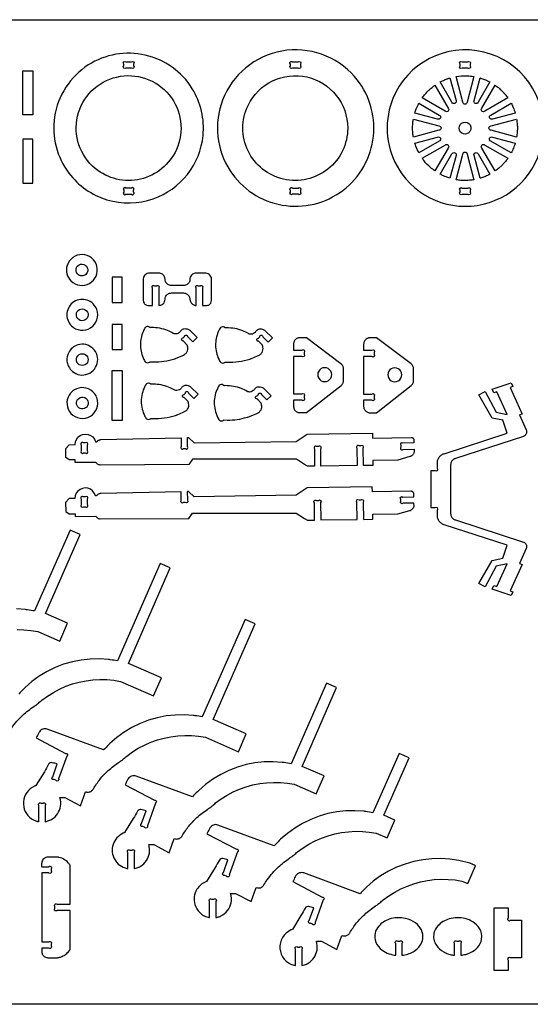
# Model space of a CAD drawing. Extents: x -818 to 922, y -599 to 344.
# Tile 3 of 5: x -257 to 232, y -599 to 344. Entities that reach past the tile are written whole.
import ezdxf

# ---------------------------------------------------------------- set-up
doc = ezdxf.new("R2010")
doc.units = 0
doc.header["$MEASUREMENT"] = 0
doc.layers.get('0').update_dxf_attribs({"linetype": 'CONTINUOUS'})
doc.layers.add('SECTIONCUTEDGES', color=18, linetype='CONTINUOUS')

msp = doc.modelspace()

# ---------------------------------------------------------------- linework, layer by layer
for points in [[(922.13, 343.83), (922.13, -599.45), (-818.06, -599.45), (-818.06, 343.83)], [(-244.77, 252.69), (-254.33, 252.69), (-254.33, 294.69), (-244.77, 294.69)], [(-159.13, -40.21), (-168.69, -40.21), (-168.69, 7.64), (-159.13, 7.64)]]:
    msp.add_lwpolyline(points, close=True)
at = {"layer": 'SECTIONCUTEDGES'}
for points in [[(-210.16, 196.75, 0.158451), (-173.73, 171.37, 0.158579), (-129.36, 172.27, 0.143083), (-96.61, 195.61, 0.143219), (-81.6, 232.89, 0.081543), (-83.11, 256.23, 0.08205), (-91.96, 277.73, 0.41824), (-191.63, 300.43, 0.217104), (-223.9, 250.62, 0.09957), (-222.45, 222.25, 0.099953)], [(-55.68, 199.13, 0.43471), (52.34, 180.29, 0.435012), (63.57, 289.31, 0.263114), (-6.04, 313.8, 0.263168), (-62.9, 266.78, 0.118408), (-67.42, 232.08, 0.118485)], [(108.94, 196.2, 0.325322), (192.78, 168.69, 0.325497), (244.7, 239.99, 0.371858), (180.7, 314.15, 0.371962), (98.01, 261.67, 0.115164), (95.83, 227.63, 0.115322)], [(-155.58, 303.48), (-150.27, 303.48, -1), (-148.14, 301.36), (-148.14, 299.6, -1), (-150.27, 297.48), (-155.58, 297.48, -1), (-157.71, 299.6), (-157.71, 301.36, -1)], [(4.18, 303.48), (9.5, 303.48, -1), (11.62, 301.36), (11.62, 299.6, -1), (9.5, 297.48), (4.18, 297.48, -1), (2.06, 299.6), (2.06, 301.36, -1)], [(172.14, 297.44), (166.82, 297.44, -1), (164.7, 299.56), (164.7, 301.32, -1), (166.82, 303.44), (172.14, 303.44, -1), (174.26, 301.32), (174.26, 299.56, -1)], [(-184.9, 201.27, -0.621062), (-164.31, 288.91, -0.621375), (-107.2, 219.35, -0.233521), (-141.6, 191.1, -0.233759)], [(57, 240.01, -0.481507), (-4.39, 191.04, -0.481693), (-38.45, 261.77, -0.349808), (17.97, 288.94, -0.349977)], [(154.98, 288.05), (160.8, 266.31, -1), (156.92, 264.7), (145.67, 284.18, -0.012176), (149.88, 286.19, -0.019565), (152.58, 287.27, -0.009363), (153.78, 287.67, 0.003121)], [(178.05, 289.43), (171.48, 264.92, -1), (167.39, 264.92), (160.82, 289.43, -0.057699), (171.57, 290.1, -0.024823)], [(193.23, 284.23), (181.95, 264.7, -1), (178.07, 266.31), (183.9, 288.08, 0.006199), (184.13, 288.03, -0.0186), (184.35, 287.96), (189, 286.26, -0.018388), (191.13, 285.27, 0.006129)], [(140.55, 281.04), (153.24, 259.06, -1), (150.35, 256.17), (128.38, 268.85, -0.014778), (131.33, 272.61, -0.028539), (134.77, 276.29, -0.018438), (136.91, 278.18, -0.011345)], [(210.5, 268.86), (188.53, 256.17, -1), (185.63, 259.06), (198.31, 281.03, 0.006303), (199.88, 279.9, -0.01891), (201.42, 278.73, -0.017187), (203.26, 277.11, -0.012321), (205.69, 274.7, -0.018926), (207.69, 272.45, -0.012469)], [(125.22, 263.75), (144.71, 252.49, -1), (143.1, 248.6), (121.37, 254.42, -0.012918), (122.71, 258.3, -0.018758), (123.8, 260.9, -0.010898), (124.5, 262.33, 0.003632)], [(217.51, 254.43), (195.77, 248.61, -1), (194.16, 252.49), (213.65, 263.75, -0.026072), (215.57, 259.71, -0.02074)], [(119.98, 248.59), (144.49, 242.02, -1), (144.49, 237.92), (119.98, 231.36, 0.006429), (119.69, 233.13, -0.01929), (119.44, 234.9), (119.18, 239.97), (119.44, 245.05, -0.018896), (119.68, 246.82, 0.006298)], [(171.62, 234.7, -0.761731), (164.87, 243.37, -0.761062), (175.12, 239.39, -0.135678), (174.02, 236.57, -0.135247)], [(218.9, 231.36), (194.39, 237.93, -1), (194.38, 242.02), (218.89, 248.59, -0.005477), (219.36, 244.86, -0.027167), (219.64, 240.25, -0.022163), (219.49, 236.38, -0.016966)], [(121.33, 225.51), (143.1, 231.34, -1), (144.71, 227.46), (125.22, 216.2, -0.020623), (122.34, 222.58, -0.019978), (121.45, 225.06, -0.019766), (121.38, 225.28, 0.006588)], [(213.66, 216.2), (194.16, 227.46, -1), (195.77, 231.34), (217.51, 225.52, -0.023422), (215.83, 220.87, -0.022486)], [(128.37, 211.09), (150.35, 223.78, -1), (153.24, 220.88), (140.56, 198.91, -0.019294), (136.39, 202.23, -0.045903), (130.31, 208.5, -0.008546), (129.4, 209.67, -0.007227)], [(160.82, 190.51), (167.39, 215.02, -1), (171.49, 215.03), (178.05, 190.52, -0.013089), (173.66, 189.98, -0.036535), (166.94, 189.83, -0.015577), (164.22, 190.05, -0.012352)], [(198.32, 198.91), (185.63, 220.88, -1), (188.53, 223.78), (210.5, 211.1, -0.014529), (207.25, 206.94, -0.022653), (204.97, 204.44), (201.42, 201.21, -0.018394), (199.88, 200.04, 0.006131)], [(145.66, 195.75), (156.92, 215.25, -1), (160.81, 213.64), (154.98, 191.9, -0.012234), (151.23, 193.2, -0.017991), (148.74, 194.24, -0.010478), (147.2, 194.99, 0.003492)], [(183.9, 191.87), (178.07, 213.64, -1), (181.95, 215.25), (193.23, 195.73, 0.006248), (191.13, 194.68, -0.018746), (189, 193.68), (184.35, 191.98, -0.018599), (184.13, 191.92, 0.006199)], [(-155.58, 176.54), (-150.27, 176.54, 1), (-148.14, 178.66), (-148.14, 180.42, 1), (-150.27, 182.54), (-155.58, 182.54, 1), (-157.71, 180.42), (-157.71, 178.66, 1)], [(4.18, 182.54), (9.5, 182.54, -1), (11.62, 180.42), (11.62, 178.66, -1), (9.5, 176.54), (4.18, 176.54, -1), (2.06, 178.66), (2.06, 180.42, -1)], [(174.26, 180.38), (174.26, 178.63, -1), (172.14, 176.51), (166.82, 176.51, -1), (164.7, 178.63), (164.7, 180.38, -1), (166.82, 182.51), (172.14, 182.51, -1)], [(-208.23, 93.6, 0.75949), (-183.43, 107.59, 0.759547), (-211.89, 108.43, 0.136656), (-212.12, 100.5, 0.136693)], [(-201.99, 100.22, -0.296821), (-202.86, 106.56, -0.226812), (-199.21, 109.54, -0.287658), (-193.39, 107.59, -0.292131), (-192.66, 101.58, -0.2076), (-196.01, 98.69, -0.142803), (-199.48, 98.62, -0.06574), (-200.62, 99.09, -0.08291)], [(-130.11, 70.08), (-130.11, 86.68, 0.08601), (-130.23, 86.88, -0.186349), (-130.55, 87.77, -0.284949), (-129.68, 89.09, -0.285005), (-128.1, 88.9, -0.066648), (-128.05, 88.84, 0.145329), (-127.99, 88.8), (-126.09, 88.8, 0.08601), (-125.88, 88.92, -0.186349), (-124.99, 89.24, -0.284949), (-123.67, 88.36, -0.285005), (-123.86, 86.79, -0.066648), (-123.92, 86.74, 0.145329), (-123.96, 86.68), (-123.96, 70.08, 0.052408), (-122.21, 70.38, 0.128325), (-119.74, 71.83, 0.197605), (-118.01, 75.97, -0.097222), (-117.53, 78.34, -0.148336), (-115.4, 80.94, -0.139985), (-112.01, 82.03), (-100.21, 82.03, -0.145828), (-96.73, 80.87, -0.209993), (-94.29, 76.84, -0.026239), (-94.2, 75.75, 0.09194), (-93.78, 73.77, 0.131652), (-91.9, 71.32, 0.131653), (-89.04, 70.13, 0.024549), (-88.65, 70.1, -0.008181), (-88.26, 70.08), (-88.26, 86.68, 0.08601), (-88.38, 86.88, -0.186349), (-88.7, 87.77, -0.284949), (-87.83, 89.09, -0.285005), (-86.25, 88.9, -0.066648), (-86.2, 88.84, 0.145329), (-86.14, 88.8), (-84.38, 88.8, 0.079593), (-84.15, 88.93, -0.210465), (-83.11, 89.22, -0.269976), (-81.92, 88.28, -0.269963), (-82.16, 86.79, -0.065724), (-82.21, 86.73, 0.145463), (-82.26, 86.68), (-82.26, 70.08, 0.002017), (-77.98, 70.12, 0.096696), (-76.38, 70.46, 0.147636), (-74.31, 72.18, 0.140954), (-73.46, 74.86), (-73.46, 95.08, 0.17911), (-75.08, 99.12, 0.186027), (-78.83, 101.02, 0.012625), (-79.03, 101.04, 0.006307), (-79.44, 101.05), (-88.26, 101.05, 0.145828), (-91.74, 99.89, 0.209993), (-94.18, 95.86, 0.026239), (-94.27, 94.77, -0.09194), (-94.69, 92.79, -0.148336), (-96.82, 90.19, -0.139985), (-100.21, 89.1), (-112.01, 89.1, -0.145828), (-115.49, 90.26, -0.209993), (-117.94, 94.3, -0.026239), (-118.02, 95.39, 0.09194), (-118.44, 97.37, 0.148336), (-120.58, 99.97, 0.139985), (-123.96, 101.05), (-132.93, 101.05, 0.17911), (-136.97, 99.44, 0.186027), (-138.87, 95.69, 0.012625), (-138.89, 95.49, 0.006307), (-138.91, 95.08), (-138.91, 74.86, 0.17911), (-137.62, 71.63, 0.185411), (-134.61, 70.11, 0.029365), (-133.71, 70.07, -0.004893)], [(-207.84, 50.67, 0.351914), (-189.45, 48.66, 0.351881), (-183.53, 66.19, 0.47942), (-205.35, 73.56, 0.479384)], [(-201.78, 57.51, -0.256361), (-202.81, 62.88, -0.256996), (-198.83, 66.61, -0.591095), (-192.02, 59.36, -0.591899)], [(-91.38, 35.19), (-87.3, 39.23), (-94.11, 46.1, 0.061834), (-95.1, 46.7, 0.071753), (-97.82, 47.48, 0.070796), (-99.91, 47.47, 0.180454), (-102.81, 45.87, 0.028701), (-103.5, 44.96, -0.064537), (-104.26, 44.11, -0.217452), (-108.7, 42.78, -0.101565), (-110.13, 43.29, 0.041153), (-115.57, 45.99, 0.049712), (-123.12, 48.16, 0.047932), (-131.24, 48.85, 0.029051), (-132.17, 48.78, -0.120977), (-132.41, 48.81, -0.127528), (-132.63, 48.96, 0.109877), (-133.48, 49.6, 0.146598), (-135.25, 49.84, 0.139937), (-136.93, 49.05, 0.08355), (-137.36, 48.54, 0.02938), (-139.17, 44.92, 0.101616), (-141.7, 32.57, 0.099445), (-139.17, 19.94, 0.034322), (-137.41, 16.44, 0.123945), (-136.63, 15.66, 0.1368), (-134.79, 15.14, 0.136799), (-132.94, 15.66, 0.077822), (-132.69, 15.87, -0.14103), (-132.41, 16.06), (-129.21, 15.9, 0.043069), (-119.07, 16.55, 0.041404), (-108.79, 18.99, 0.004978), (-107.85, 19.31, 0.008098), (-107.28, 19.52), (-101.57, 21.93, 0.024375), (-99.29, 23.14, 0.129126), (-97.12, 25.35, 0.09051), (-96.28, 27.73, 0.090384), (-96.33, 30.25, 0.012931), (-96.71, 31.87, 0.06611), (-96.83, 32.17), (-100.69, 36.06, 0.08601), (-100.92, 36.12, -0.186349), (-101.77, 36.53, -0.284949), (-102.08, 38.08, -0.285005), (-100.83, 39.05, -0.066648), (-100.75, 39.05, 0.145329), (-100.67, 39.06), (-99.42, 40.3, 0.08601), (-99.37, 40.53, -0.186349), (-98.95, 41.38, -0.284949), (-97.4, 41.69, -0.285005), (-96.43, 40.44, -0.066648), (-96.43, 40.36, 0.145329), (-96.42, 40.28)], [(-19.3, 34.94), (-15.22, 38.99), (-22.03, 45.85, 0.061834), (-23.02, 46.45, 0.071753), (-25.74, 47.23, 0.070796), (-27.83, 47.22, 0.180454), (-30.73, 45.62, 0.028701), (-31.43, 44.71, -0.064537), (-32.18, 43.86, -0.217452), (-36.62, 42.53, -0.101565), (-38.05, 43.04, 0.041153), (-43.49, 45.75, 0.049712), (-51.05, 47.91, 0.047932), (-59.16, 48.6, 0.029051), (-60.09, 48.53, -0.120977), (-60.33, 48.56, -0.143915), (-60.61, 48.77, 0.106181), (-61.11, 49.2, 0.153336), (-63.04, 49.59, 0.153374), (-64.86, 48.8, 0.08355), (-65.28, 48.29, 0.02938), (-67.09, 44.67, 0.105944), (-69.62, 31.78, 0.10377), (-66.64, 18.7, 0.006426), (-66.41, 18.21, 0.006464), (-66.16, 17.72, 0.0153), (-65.25, 16.1, 0.121465), (-64.56, 15.41, 0.1368), (-62.71, 14.89, 0.136799), (-60.87, 15.41, 0.078657), (-60.61, 15.62, -0.143569), (-60.33, 15.81, -0.1092), (-60.01, 15.83, 0.026431), (-58.73, 15.71, 0.044729), (-47.58, 16.24, 0.044729), (-36.71, 18.74, 0.004978), (-35.77, 19.06, 0.008098), (-35.2, 19.27), (-29.49, 21.68, 0.024375), (-27.22, 22.89, 0.129126), (-25.04, 25.1, 0.09051), (-24.18, 27.53, 0.094759), (-24.25, 30, 0.002266), (-24.6, 31.55, 0.072469), (-24.75, 31.92), (-28.61, 35.81, 0.08601), (-28.84, 35.87, -0.186349), (-29.69, 36.28, -0.284949), (-30, 37.83, -0.285005), (-28.75, 38.8, -0.066648), (-28.67, 38.8, 0.145329), (-28.59, 38.81), (-27.35, 40.05, 0.08601), (-27.29, 40.28, -0.186349), (-26.88, 41.13, -0.284949), (-25.32, 41.44, -0.285005), (-24.35, 40.19, -0.066648), (-24.36, 40.11, 0.145329), (-24.35, 40.04)], [(5.12, 27.19), (13.04, 27.19, -1), (15.16, 25.07), (15.16, 23.31, -1), (13.04, 21.19), (5.12, 21.19), (5.12, -14.67), (13.04, -14.67, -1), (15.16, -16.79), (15.16, -18.54, -1), (13.04, -20.67), (5.12, -20.67), (5.12, -26.62), (5.15, -27.23), (5.24, -27.82), (5.39, -28.4), (5.59, -28.94), (5.84, -29.47), (6.14, -29.96), (6.48, -30.42), (6.87, -30.84), (7.29, -31.23), (7.75, -31.57), (8.24, -31.87), (8.77, -32.12), (9.32, -32.33), (9.89, -32.47), (10.48, -32.56), (11.09, -32.59), (17.36, -32.59), (50.62, -6.67), (51.14, -6.21), (51.6, -5.71), (51.99, -5.16), (52.32, -4.58), (52.58, -3.95), (52.77, -3.31), (52.89, -2.64), (52.93, -1.95), (52.93, 9.47), (52.89, 10.17), (52.76, 10.85), (52.57, 11.51), (52.29, 12.14), (51.95, 12.74), (51.54, 13.29), (51.07, 13.8), (50.53, 14.25), (17.36, 39.12), (11.09, 39.12), (10.48, 39.09), (9.89, 39), (9.32, 38.85), (8.77, 38.65), (8.24, 38.4), (7.75, 38.1), (7.29, 37.75), (6.87, 37.37), (6.48, 36.94), (6.14, 36.48), (5.84, 35.99), (5.59, 35.47), (5.39, 34.92), (5.24, 34.35), (5.15, 33.75), (5.12, 33.14)], [(74.03, -30.95), (74.45, -31.34), (74.91, -31.68), (75.41, -31.98), (75.93, -32.23), (76.48, -32.43), (77.05, -32.58), (77.64, -32.67), (78.25, -32.7), (84.52, -32.7), (117.78, -6.77), (118.3, -6.32), (118.76, -5.82), (119.15, -5.27), (119.48, -4.68), (119.74, -4.06), (119.93, -3.42), (120.05, -2.75), (120.09, -2.06), (120.09, 9.36), (120.05, 10.06), (119.92, 10.75), (119.73, 11.41), (119.46, 12.04), (119.11, 12.63), (118.7, 13.19), (118.23, 13.69), (117.7, 14.14), (84.52, 39.01), (78.25, 39.01), (77.64, 38.98), (77.05, 38.89), (76.48, 38.74), (75.93, 38.54), (75.41, 38.29), (74.91, 37.99), (74.45, 37.65), (74.03, 37.26), (73.64, 36.84), (73.3, 36.38), (73, 35.88), (72.75, 35.36), (72.55, 34.81), (72.4, 34.24), (72.31, 33.65), (72.28, 33.03), (72.28, 27.08), (80.2, 27.08, -1), (82.32, 24.96), (82.32, 23.2, -1), (80.2, 21.08), (72.28, 21.08), (72.28, -14.77), (80.2, -14.77, -1), (82.32, -16.9), (82.32, -18.65, -1), (80.2, -20.77), (72.28, -20.77), (72.28, -26.73), (72.31, -27.34), (72.4, -27.93), (72.55, -28.5), (72.75, -29.05), (73, -29.57), (73.3, -30.07), (73.64, -30.53)], [(-208.31, 8.25, 0.275549), (-193.83, 3.84, 0.275918), (-183.08, 14.49, 0.271811), (-187.21, 28.88, 0.271922), (-201.78, 32.28, 0.199937), (-210.41, 25.07, 0.143119), (-212.07, 16.67, 0.083089), (-210.92, 12.25, 0.079579)], [(-202.24, 15.24, -0.155223), (-202.98, 18.86, -0.313109), (-198.81, 23.68, -0.57487), (-191.92, 16.69, -0.57607), (-201.4, 14.17, -0.029852), (-201.91, 14.75, -0.039166)], [(-208.23, -33.34, 0.173943), (-199.49, -37.98, 0.17116), (-189.64, -36.04, 0.170359), (-183.55, -28.8, 0.164201), (-183.19, -19.02, 0.092351), (-185.55, -14.41, 0.167008), (-193.61, -9.11, 0.331227), (-209.94, -15.79, 0.331553)], [(-90.49, -19.02), (-86.41, -14.97), (-93.22, -8.11, 0.061834), (-94.21, -7.51, 0.071753), (-96.93, -6.73, 0.070796), (-99.03, -6.74, 0.180454), (-101.92, -8.34, 0.028701), (-102.62, -9.25, -0.064537), (-103.37, -10.1, -0.217452), (-107.81, -11.43, -0.101565), (-109.24, -10.92, 0.041153), (-114.68, -8.21, 0.046108), (-121.81, -6.11, 0.046145), (-129.2, -5.35), (-131.52, -5.4, -0.12534), (-131.74, -5.24, 0.109514), (-132.6, -4.6, 0.209609), (-135.21, -4.58, 0.125437), (-136.29, -5.4, 0.040174), (-136.5, -5.72, 0.008606), (-137.35, -7.32, 0.118988), (-140.84, -21.78, 0.118988), (-137.35, -36.24, 0.017441), (-136.46, -37.84, 0.121465), (-135.75, -38.55, 0.1368), (-133.9, -39.06, 0.136799), (-132.06, -38.55, 0.078657), (-131.8, -38.33, -0.143569), (-131.52, -38.15, -0.1092), (-131.2, -38.13, 0.026431), (-129.92, -38.25, 0.044729), (-118.78, -37.72, 0.044729), (-107.9, -35.22, 0.004978), (-106.96, -34.9, 0.008098), (-106.39, -34.69), (-100.68, -32.27, 0.030376), (-98.32, -30.98, 0.135943), (-96.01, -28.46, 0.086245), (-95.35, -26.32, 0.081858), (-95.44, -23.96, 0.012931), (-95.82, -22.34, 0.06611), (-95.94, -22.04), (-99.8, -18.15, 0.08601), (-100.03, -18.09, -0.186349), (-100.88, -17.68, -0.284949), (-101.19, -16.13, -0.285005), (-99.94, -15.16, -0.066648), (-99.86, -15.16, 0.145329), (-99.79, -15.15), (-98.54, -13.91, 0.08601), (-98.48, -13.68, -0.186349), (-98.07, -12.83, -0.284949), (-96.51, -12.51, -0.285005), (-95.54, -13.77, -0.066648), (-95.55, -13.85, 0.145329), (-95.54, -13.92)], [(-20.55, -20.41), (-16.48, -16.37), (-23.29, -9.51, 0.061834), (-24.27, -8.91, 0.071753), (-26.99, -8.13, 0.070796), (-29.09, -8.14, 0.180454), (-31.99, -9.73, 0.028701), (-32.68, -10.64, -0.064537), (-33.44, -11.5, -0.217452), (-37.88, -12.82, -0.101565), (-39.31, -12.31, 0.041153), (-44.75, -9.61, 0.049712), (-52.3, -7.44, 0.047932), (-60.42, -6.76, 0.030378), (-61.35, -6.82, -0.12906), (-61.59, -6.8, -0.124737), (-61.75, -6.68, 0.087165), (-62.36, -6.16, 0.160133), (-64.26, -5.75, 0.153374), (-66.11, -6.55, 0.08355), (-66.54, -7.07, 0.02938), (-68.34, -10.68, 0.114664), (-70.84, -24.67, 0.112453), (-66.9, -38.6, 0.018916), (-66.49, -39.29, 0.113433), (-65.81, -39.95, 0.1368), (-63.97, -40.46, 0.136799), (-62.12, -39.95, 0.077822), (-61.87, -39.73, -0.14103), (-61.58, -39.55), (-58.39, -39.71, 0.039745), (-48.84, -39.16, 0.039745), (-39.49, -37.1, 0.006634), (-37.68, -36.52, 0.009757), (-36.46, -36.09), (-30.74, -33.67, 0.030376), (-28.38, -32.38, 0.135943), (-26.08, -29.85, 0.086245), (-25.42, -27.71, 0.081858), (-25.51, -25.36, 0.012931), (-25.88, -23.74, 0.06611), (-26.01, -23.44), (-29.86, -19.55, 0.08601), (-30.09, -19.49, -0.186349), (-30.95, -19.08, -0.284949), (-31.26, -17.52, -0.285005), (-30.01, -16.55, -0.066648), (-29.93, -16.56, 0.145329), (-29.85, -16.55), (-28.6, -15.31, 0.08601), (-28.54, -15.08, -0.186349), (-28.13, -14.22, -0.284949), (-26.58, -13.91, -0.285005), (-25.61, -15.16, -0.066648), (-25.61, -15.24, 0.145329), (-25.6, -15.32)], [(195.43, -201.81), (197.03, -198.31), (199.78, -199.2), (209.75, -177.5), (199.39, -179.76), (188.7, -199.54), (182.78, -196.41), (195.56, -174.15), (205.67, -171.94), (209.69, -159.56), (149.36, -139.99), (148.61, -139.71), (147.89, -139.37), (147.2, -138.97), (146.54, -138.52), (145.93, -138.01), (145.36, -137.46), (144.84, -136.85), (144.37, -136.21), (143.95, -135.53), (143.6, -134.82), (143.3, -134.08), (143.07, -133.32), (143.07, -126.02, 1), (140.95, -123.9), (137.15, -123.9), (137.15, -88.03), (140.95, -88.03, 1), (143.07, -85.91), (143.07, -78.61), (143.3, -77.85), (143.6, -77.11), (143.95, -76.4), (144.37, -75.72), (144.84, -75.08), (145.36, -74.48), (145.93, -73.92), (146.54, -73.41), (147.2, -72.96), (147.89, -72.56), (148.61, -72.22), (149.36, -71.95), (209.69, -52.37), (205.67, -39.99), (195.56, -37.78), (182.78, -15.52), (188.7, -12.39), (199.39, -32.17), (209.75, -34.43), (199.78, -12.73), (197.03, -13.62), (195.43, -10.12), (213.75, -4.17), (215.36, -7.68), (212.61, -8.57), (224.27, -33.95), (221.52, -34.84), (228.08, -49.12), (228.3, -49.72), (228.44, -50.34), (228.49, -50.98), (228.45, -51.61), (228.33, -52.24), (228.11, -52.84), (227.81, -53.4), (227.44, -53.92), (227, -54.38), (226.5, -54.78), (225.94, -55.1), (225.35, -55.34), (160.19, -76.48), (159.55, -76.72), (158.94, -77.03), (158.37, -77.41), (157.84, -77.84), (157.35, -78.32), (156.92, -78.85), (156.55, -79.43), (156.24, -80.04), (155.99, -80.68), (155.81, -81.34), (155.71, -82.01), (155.67, -82.7), (155.67, -129.23), (155.71, -129.92), (155.81, -130.59), (155.99, -131.25), (156.24, -131.89), (156.55, -132.5), (156.92, -133.08), (157.35, -133.61), (157.84, -134.1), (158.37, -134.53), (158.94, -134.9), (159.55, -135.21), (160.19, -135.46), (225.35, -156.6), (225.94, -156.83), (226.5, -157.15), (227, -157.55), (227.44, -158.01), (227.81, -158.53), (228.11, -159.09), (228.33, -159.69), (228.45, -160.32), (228.49, -160.96), (228.44, -161.59), (228.3, -162.22), (228.08, -162.81), (221.52, -177.09), (224.27, -177.98), (212.61, -203.36), (215.36, -204.26), (213.75, -207.76)], [(-202.42, -25.87, -0.600683), (-196.48, -17.78, -0.6007), (-193.09, -27.22, -0.249453), (-198.12, -29.03, -0.249466)], [(-213.22, -75.64), (-213.27, -67.05), (-209.95, -63.35), (-204.32, -63.27), (-204.02, -60.68), (-203.05, -58.26), (-201.5, -56.16), (-199.45, -54.55), (-197.06, -53.51), (-194.48, -53.13), (-191.89, -53.44), (-189.47, -54.4), (-187.38, -55.95), (-185.76, -58), (-184.73, -60.39), (-184.61, -60.47), (-184.49, -60.54), (-184.36, -60.59), (-184.23, -60.62), (-184.09, -60.64), (-183.95, -60.64), (-183.82, -60.62), (-183.68, -60.58), (-183.56, -60.52), (-183.44, -60.45), (-183.33, -60.36), (-183.23, -60.26), (-182.83, -59.83), (-182.37, -59.45), (-181.87, -59.13), (-181.33, -58.87), (-180.77, -58.68), (-180.19, -58.55), (-179.59, -58.5), (-102.64, -56.71), (-102.54, -65.02, 1), (-100.39, -67.12), (-98.63, -67.1, 1), (-96.54, -64.95), (-96.64, -56.57), (-95.56, -56.55), (-90.14, -61.57), (7.73, -60.12), (18.24, -53.09), (80.67, -52.17), (80.74, -56.95), (117.74, -56.35), (118.09, -56.36), (118.44, -56.42), (118.78, -56.52), (119.1, -56.67), (119.39, -56.86), (119.66, -57.09), (119.9, -57.35), (120.09, -57.64), (120.25, -57.96), (120.36, -58.3), (120.42, -58.64), (120.44, -58.99), (120.51, -61.66), (110, -61.83, 1), (107.91, -63.98), (107.94, -65.74, 1), (110.1, -67.82), (120.58, -67.66), (120.62, -70.63), (120.48, -71.11), (120.3, -71.58), (120.08, -72.03), (119.82, -72.46), (119.52, -72.86), (119.19, -73.23), (118.82, -73.58), (118.43, -73.89), (118.01, -74.16), (117.57, -74.4), (117.11, -74.59), (116.63, -74.75), (105.17, -78.01), (81.03, -78.39), (81.11, -83.18), (72.11, -83.31), (71.87, -66.62, 1), (69.72, -64.53), (67.96, -64.56, 1), (65.87, -66.71), (66.11, -83.38), (31.33, -83.81), (31.12, -67.19, 1), (28.98, -65.1), (27.22, -65.12, 1), (25.13, -67.27), (25.33, -83.89), (18.57, -83.94), (15.66, -82.3), (7.78, -77.18), (-91.74, -77.18), (-95.26, -82.26), (-180.15, -82.84), (-180.87, -82.74), (-181.55, -82.55), (-182.21, -82.27), (-182.81, -81.9), (-183.36, -81.45), (-183.83, -80.92), (-184.23, -80.33), (-204.2, -80.47), (-204.22, -77.94), (-209.85, -77.97)], [(-192.37, -69.1), (-192.41, -63.78, 1), (-194.54, -61.68), (-196.3, -61.69, 1), (-198.41, -63.82), (-198.37, -69.14, 1), (-196.24, -71.25), (-194.48, -71.24, 1)], [(-213.28, -127.27), (-209.92, -129.6), (-204.29, -129.56), (-204.27, -132.1), (-184.3, -131.96), (-183.9, -132.55), (-183.42, -133.07), (-182.88, -133.53), (-182.27, -133.9), (-181.62, -134.18), (-180.93, -134.37), (-180.22, -134.46), (-95.33, -133.89), (-91.81, -128.81), (7.71, -128.81), (15.59, -133.92), (18.5, -135.57), (25.27, -135.51), (25.06, -118.9, -1), (27.15, -116.75), (28.91, -116.73, -1), (31.06, -118.82), (31.26, -135.44), (66.04, -135.01), (65.8, -118.34, -1), (67.89, -116.19), (69.65, -116.16, -1), (71.8, -118.25), (72.04, -134.94), (81.04, -134.81), (80.96, -130.02), (105.11, -129.64), (116.56, -126.38), (117.04, -126.22), (117.5, -126.03), (117.94, -125.79), (118.36, -125.52), (118.76, -125.21), (119.12, -124.86), (119.45, -124.49), (119.75, -124.08), (120.01, -123.66), (120.24, -123.21), (120.42, -122.74), (120.55, -122.26), (120.51, -119.28), (110.03, -119.45, -1), (107.87, -117.37), (107.85, -115.61, -1), (109.93, -113.45), (120.45, -113.28), (120.37, -110.62), (120.36, -110.27), (120.29, -109.92), (120.18, -109.59), (120.03, -109.27), (119.83, -108.98), (119.59, -108.72), (119.33, -108.49), (119.03, -108.3), (118.71, -108.15), (118.37, -108.05), (118.02, -107.99), (117.67, -107.98), (80.67, -108.58), (80.6, -103.79), (18.17, -104.72), (7.66, -111.74), (-90.2, -113.2), (-95.62, -108.17), (-96.71, -108.2), (-96.61, -116.58, -1), (-98.7, -118.73), (-100.46, -118.75, -1), (-102.61, -116.65), (-102.71, -108.34), (-179.66, -110.13), (-180.25, -110.18), (-180.84, -110.3), (-181.4, -110.5), (-181.94, -110.75), (-182.44, -111.08), (-182.89, -111.46), (-183.3, -111.89), (-183.4, -111.99), (-183.5, -112.08), (-183.62, -112.15), (-183.75, -112.21), (-183.88, -112.24), (-184.02, -112.27), (-184.16, -112.27), (-184.3, -112.25), (-184.43, -112.22), (-184.56, -112.17), (-184.68, -112.1), (-184.79, -112.02), (-185.83, -109.63), (-187.44, -107.58), (-189.54, -106.03), (-191.96, -105.07), (-194.55, -104.76), (-197.13, -105.14), (-199.52, -106.18), (-201.57, -107.79), (-203.12, -109.88), (-204.08, -112.31), (-204.39, -114.9), (-210.02, -114.98), (-213.34, -118.68)], [(-196.3, -122.88), (-194.55, -122.87, 1), (-192.44, -120.73), (-192.48, -115.41, 1), (-194.61, -113.31), (-196.37, -113.32, 1), (-198.48, -115.45), (-198.44, -120.77, 1)], [(-238.9, -424.52), (-238.9, -408.97, 0.08601), (-239.02, -408.76, -0.186349), (-239.34, -407.87, -0.284949), (-238.47, -406.55, -0.285005), (-236.9, -406.74, -0.066648), (-236.84, -406.8, 0.145329), (-236.78, -406.85), (-235.02, -406.85, 0.08601), (-234.82, -406.72, -0.186349), (-233.92, -406.41, -0.284949), (-232.6, -407.28, -0.285005), (-232.79, -408.85, -0.066648), (-232.85, -408.9, 0.145329), (-232.9, -408.97), (-232.9, -424.52, 0.020963), (-230.28, -423.83, 0.061647), (-226.59, -422.17, 0.220567), (-218.24, -409.72, 0.114184), (-218.83, -401.36), (-214.05, -401.36), (-199.15, -409.23), (-194.38, -395.77, 0.110316), (-191.31, -396.11, 0.121881), (-188.68, -395.14, 0.112814), (-186.76, -393.07, -0.038886), (-180.36, -383.79, -0.039453), (-172.57, -375.59, -0.033728), (-162.16, -367.44, -0.013715), (-160.99, -366.69, 0.024577), (-159.83, -365.91, 0.026089), (-158.03, -364.42, -0.020061), (-154.74, -361.62), (-149.35, -357.7), (-143.69, -354.18), (-137.8, -351.07), (-131.7, -348.39), (-125.42, -346.16), (-119, -344.39), (-112.47, -343.07), (-105.86, -342.24), (-99.2, -341.87), (-92.54, -341.99), (-85.91, -342.58), (-79.33, -343.65), (-47.78, -357.45), (-40.28, -340.31), (-71.83, -326.5), (-31.78, -234.92), (-41.35, -230.72), (-82.35, -324.03, -0.002171), (-89.23, -322.94, 0.013028), (-90.95, -322.7), (-99.64, -322.12), (-108.35, -322.29), (-117, -323.22), (-125.55, -324.89), (-133.92, -327.3), (-142.04, -330.43), (-149.87, -334.25), (-157.33, -338.74), (-164.38, -343.85), (-170.95, -349.56, 0.013028), (-172.18, -350.79, -0.002171), (-177.01, -355.81), (-230.9, -335.85, 0.161142), (-235.21, -335.85, 0.167596), (-238.51, -338.37, 0.03262), (-239.16, -339.51, -0.002417), (-241.49, -344.19), (-213.31, -359.08, 0.09055), (-213.06, -359.05, -0.212359), (-212.07, -359.19, -0.269976), (-211.42, -360.43, -0.269963), (-212.17, -361.6, -0.070277), (-212.24, -361.63, 0.159377), (-212.3, -361.66), (-220.04, -383.47, 0.076692), (-219.99, -383.74, -0.209964), (-220.09, -384.84, -0.269976), (-221.41, -385.63, -0.269963), (-222.75, -384.87, -0.064517), (-222.78, -384.8, 0.141785), (-222.82, -384.73), (-224.45, -384.08, 0.088915), (-224.68, -384.12, -0.186846), (-225.61, -384.11, -0.284949), (-226.52, -382.85, -0.285005), (-225.8, -381.47, -0.067854), (-225.73, -381.44, 0.149011), (-225.66, -381.4), (-221.33, -369.18, 0.000984), (-226.25, -368, 0.161021), (-228.09, -368.16, 0.167951), (-229.61, -369.54, -0.009744), (-233.63, -376.59), (-241.92, -389.96, -0.104608), (-242.17, -390.1, 0.035992), (-243.27, -390.5, 0.271691), (-253.76, -405.36, 0.272097), (-245.9, -421.73, 0.041095), (-243.35, -423.16, 0.04113), (-240.59, -424.15, 0.017881), (-239.75, -424.35, -0.00596)], [(-153.76, -469.49), (-153.76, -453.93, 0.08601), (-153.88, -453.73, -0.186349), (-154.19, -452.83, -0.284949), (-153.32, -451.51, -0.285005), (-151.75, -451.7, -0.066648), (-151.7, -451.76, 0.145329), (-151.63, -451.81), (-149.88, -451.81, 0.08601), (-149.67, -451.69, -0.186349), (-148.78, -451.37, -0.284949), (-147.46, -452.24, -0.285005), (-147.65, -453.81, -0.066648), (-147.71, -453.87, 0.145329), (-147.76, -453.93), (-147.76, -469.49, 0.020963), (-145.13, -468.79, 0.061647), (-141.45, -467.14, 0.220567), (-133.09, -454.68, 0.114184), (-133.69, -446.33), (-128.9, -446.33), (-114.01, -454.19), (-109.23, -440.74, 0.110316), (-106.17, -441.07, 0.121881), (-103.54, -440.1, 0.112814), (-101.61, -438.04, -0.038886), (-95.22, -428.76, -0.039453), (-87.43, -420.56, -0.033728), (-77.02, -412.41, -0.013715), (-75.84, -411.65, 0.024577), (-74.68, -410.87, 0.026089), (-72.89, -409.38, -0.020061), (-69.59, -406.58), (-64.2, -402.66), (-58.55, -399.14), (-52.65, -396.03), (-46.55, -393.36), (-40.27, -391.12), (-33.85, -389.35), (-27.32, -388.04), (-20.71, -387.2), (-14.06, -386.84), (-7.4, -386.95), (-0.76, -387.55), (5.81, -388.62), (26.85, -397.82), (34.35, -380.67), (13.31, -371.47), (46.37, -295.88), (36.77, -291.67), (2.79, -369, -0.002171), (-4.09, -367.9, 0.013028), (-5.81, -367.66), (-14.5, -367.08), (-23.2, -367.25), (-31.86, -368.18), (-40.41, -369.86), (-48.77, -372.27), (-56.9, -375.4), (-64.72, -379.22), (-72.19, -383.7), (-79.23, -388.81), (-85.81, -394.52, 0.013028), (-87.04, -395.75, -0.002171), (-91.86, -400.78), (-145.76, -380.82, 0.161142), (-150.07, -380.82, 0.167596), (-153.37, -383.34, 0.03262), (-154.02, -384.47, -0.002417), (-156.35, -389.15), (-128.16, -404.04, 0.09698), (-127.95, -404.02, -0.188225), (-127.07, -404.08, -0.284949), (-126.27, -405.31, -0.285005), (-127.02, -406.57, -0.071202), (-127.09, -406.59, 0.159243), (-127.16, -406.63), (-134.89, -428.43, 0.076692), (-134.85, -428.71, -0.209964), (-134.94, -429.8, -0.269976), (-136.27, -430.59, -0.269963), (-137.61, -429.83, -0.064517), (-137.64, -429.76, 0.141785), (-137.68, -429.7), (-139.31, -429.05, 0.088915), (-139.54, -429.09, -0.186846), (-140.47, -429.07, -0.284949), (-141.38, -427.81, -0.285005), (-140.66, -426.44, -0.067854), (-140.59, -426.41, 0.149011), (-140.52, -426.37), (-136.18, -414.14, 0.000984), (-141.11, -412.96, 0.161021), (-142.95, -413.12, 0.167951), (-144.46, -414.5, -0.009744), (-148.49, -421.55), (-156.77, -434.92, -0.104608), (-157.03, -435.06, 0.035992), (-158.13, -435.46, 0.211334), (-167.82, -446.32, 0.211919), (-166.29, -460.76, 0.104197), (-161.42, -466.2, 0.101482), (-154.61, -469.32, 0.013414), (-154.18, -469.41, -0.004471)], [(-75.31, -516.36), (-75.31, -500.81, 0.08601), (-75.43, -500.6, -0.186349), (-75.75, -499.71, -0.284949), (-74.88, -498.39, -0.285005), (-73.3, -498.58, -0.066648), (-73.25, -498.64, 0.145329), (-73.19, -498.69), (-71.43, -498.69, 0.08601), (-71.23, -498.57, -0.186349), (-70.33, -498.25, -0.284949), (-69.01, -499.12, -0.285005), (-69.2, -500.69, -0.066648), (-69.26, -500.75, 0.145329), (-69.31, -500.81), (-69.31, -516.36, 0.023544), (-66.34, -515.56, 0.03569), (-64.46, -514.81, 0.236612), (-54.75, -502.13, 0.122364), (-55.24, -493.2), (-50.46, -493.2), (-35.56, -501.07), (-30.78, -487.61, 0.09929), (-27.98, -487.98, 0.110758), (-25.55, -487.26, 0.133074), (-23.3, -485.07, -0.017801), (-20.18, -480.18, -0.056835), (-9.35, -467.79, -0.035533), (1.43, -459.28, -0.013715), (2.6, -458.53, 0.024577), (3.76, -457.75, 0.026089), (5.56, -456.26, -0.020061), (8.86, -453.46), (14.24, -449.54), (19.9, -446.02), (25.79, -442.91), (31.89, -440.23), (38.17, -438), (44.59, -436.23), (51.13, -434.92), (57.74, -434.08), (64.39, -433.72), (71.05, -433.83), (77.69, -434.42), (84.26, -435.49), (94.78, -440.09), (102.28, -422.95), (91.76, -418.35), (115.83, -363.3), (106.19, -359.07), (81.24, -415.87, -0.002171), (74.36, -414.78, 0.013028), (72.64, -414.54), (63.95, -413.96), (55.24, -414.13), (46.59, -415.06), (38.04, -416.74), (29.68, -419.15), (21.55, -422.27), (13.73, -426.09), (6.26, -430.58), (-0.78, -435.69), (-7.36, -441.4, 0.013028), (-8.59, -442.63, -0.002171), (-13.42, -447.65), (-67.31, -427.69, 0.161142), (-71.62, -427.69, 0.167596), (-74.92, -430.21, 0.03262), (-75.57, -431.35, -0.002417), (-77.9, -436.03), (-49.72, -450.92, 0.09698), (-49.5, -450.89, -0.188225), (-48.62, -450.95, -0.284949), (-47.83, -452.18, -0.285005), (-48.57, -453.44, -0.071202), (-48.64, -453.47, 0.159243), (-48.71, -453.5), (-56.44, -475.31, 0.076692), (-56.4, -475.58, -0.209964), (-56.5, -476.68, -0.269976), (-57.82, -477.47, -0.269963), (-59.16, -476.71, -0.064517), (-59.19, -476.64, 0.141785), (-59.23, -476.57), (-60.86, -475.92, 0.082495), (-61.12, -475.97, -0.210967), (-62.17, -475.87, -0.269976), (-62.93, -474.6, -0.269963), (-62.2, -473.31, -0.06693), (-62.14, -473.28, 0.149145), (-62.07, -473.24), (-57.74, -461.02, 0.000984), (-62.66, -459.84, 0.161021), (-64.5, -460, 0.167951), (-66.02, -461.38, -0.009744), (-70.04, -468.43), (-78.32, -481.8, -0.129096), (-78.61, -481.93, 0.054431), (-78.92, -482.02, 0.156273), (-87.5, -489.24, 0.217069), (-89.47, -503.88, 0.127249), (-84.8, -511.56, 0.127512), (-77, -515.99, 0.017881), (-76.16, -516.19, -0.00596)], [(-209.12, -509.63), (-221.47, -509.63, 0.079593), (-221.7, -509.77, -0.210465), (-222.74, -510.06, -0.269976), (-223.93, -509.12, -0.269963), (-223.69, -507.62, -0.065724), (-223.64, -507.57, 0.145463), (-223.59, -507.51), (-223.59, -505.75, 0.08601), (-223.71, -505.55, -0.186349), (-224.03, -504.66, -0.284949), (-223.16, -503.33, -0.285005), (-221.59, -503.53, -0.066648), (-221.53, -503.58, 0.145329), (-221.47, -503.63), (-209.12, -503.63), (-209.12, -466.09, 0.084752), (-209.25, -465.83, 0.003619), (-209.96, -464.91, 0.086498), (-214.35, -460.94, 0.086818), (-219.8, -458.7, 0.011122), (-220.8, -458.5, 0.021494), (-221.32, -458.44), (-230.27, -458.44, 0.17911), (-234.35, -460.06, 0.186027), (-236.26, -463.84, 0.033765), (-236.33, -465.74, -0.008515), (-236.3, -467.63), (-229.45, -467.63, 0.08601), (-229.25, -467.51, -0.186349), (-228.36, -467.19, -0.284949), (-227.03, -468.06, -0.285005), (-227.23, -469.64, -0.066648), (-227.28, -469.69, 0.145329), (-227.33, -469.75), (-227.33, -471.51, 0.079593), (-227.2, -471.75, -0.210465), (-226.91, -472.78, -0.269976), (-227.85, -473.97, -0.269963), (-229.34, -473.73, -0.065724), (-229.39, -473.68, 0.145463), (-229.45, -473.63), (-236.3, -473.63), (-236.3, -539.63), (-229.45, -539.63, 0.079593), (-229.22, -539.5, -0.210465), (-228.18, -539.21, -0.269976), (-227, -540.15, -0.269963), (-227.23, -541.64, -0.065724), (-227.29, -541.69, 0.145463), (-227.33, -541.75), (-227.33, -543.51, 0.08601), (-227.21, -543.72, -0.186349), (-226.89, -544.61, -0.284949), (-227.76, -545.93, -0.285005), (-229.34, -545.74, -0.066648), (-229.39, -545.68, 0.145329), (-229.45, -545.63), (-236.3, -545.63, 0.0062), (-236.25, -549.08, 0.14327), (-235.27, -552.17, 0.122636), (-233.16, -554.06, 0.116385), (-230.27, -554.82), (-221.28, -554.82, 0.035779), (-219.9, -554.62, 0.046773), (-216.89, -553.64, 0.061713), (-213.02, -551.38, 0.064156), (-209.95, -548.34, 0.003544), (-209.25, -547.43, 0.084661), (-209.12, -547.17)], [(6.97, -562.28), (6.97, -546.73, 0.08601), (6.84, -546.52, -0.186349), (6.53, -545.63, -0.284949), (7.4, -544.31, -0.285005), (8.97, -544.5, -0.066648), (9.02, -544.56, 0.145329), (9.09, -544.61), (10.84, -544.61, 0.08601), (11.05, -544.49, -0.186349), (11.94, -544.17, -0.284949), (13.26, -545.04, -0.285005), (13.07, -546.61, -0.066648), (13.01, -546.67, 0.145329), (12.97, -546.73), (12.97, -562.28, 0.020963), (15.59, -561.59, 0.061647), (19.27, -559.93, 0.220567), (27.63, -547.48, 0.114184), (27.03, -539.12), (31.82, -539.12), (46.71, -546.99), (51.49, -533.53, 0.110316), (54.56, -533.87, 0.121881), (57.18, -532.9, 0.112814), (59.11, -530.83, -0.038886), (65.5, -521.55, -0.039453), (73.29, -513.36, -0.033728), (83.7, -505.2, -0.013715), (84.88, -504.45, 0.024577), (86.04, -503.67, 0.026089), (87.83, -502.18, -0.020061), (91.13, -499.38), (96.52, -495.46), (102.17, -491.94), (108.07, -488.83), (114.17, -486.15), (120.45, -483.92), (126.87, -482.15), (133.4, -480.84), (140.01, -480), (146.66, -479.64), (153.32, -479.75), (159.96, -480.35), (166.54, -481.41), (172.01, -483.81), (179.51, -466.66, -0.004535), (175.15, -464.7, 0.027218), (174.03, -464.27), (163.51, -461.79), (154.91, -460.46), (146.22, -459.88), (137.52, -460.05), (128.86, -460.98), (120.32, -462.66), (111.95, -465.07), (103.82, -468.19), (96, -472.01), (88.54, -476.5), (81.49, -481.61), (74.91, -487.32, 0.013028), (73.68, -488.55, -0.002171), (68.86, -493.57), (14.96, -473.61, 0.161142), (10.65, -473.62, 0.167596), (7.35, -476.13, 0.03262), (6.7, -477.27, -0.002417), (4.37, -481.95), (32.56, -496.84, 0.09698), (32.78, -496.81, -0.188225), (33.65, -496.87, -0.284949), (34.45, -498.1, -0.285005), (33.7, -499.36, -0.071202), (33.63, -499.39, 0.159243), (33.57, -499.42), (25.83, -521.23, 0.083106), (25.87, -521.47, -0.185852), (25.85, -522.44, -0.284949), (24.55, -523.38, -0.285005), (23.12, -522.64, -0.065441), (23.09, -522.56, 0.141651), (23.04, -522.49), (21.41, -521.84, 0.088915), (21.19, -521.88, -0.186846), (20.26, -521.87, -0.284949), (19.34, -520.61, -0.285005), (20.06, -519.24, -0.067854), (20.14, -519.21, 0.149011), (20.2, -519.16), (24.54, -506.94, 0.000984), (19.61, -505.76, 0.161021), (17.77, -505.92, 0.167951), (16.26, -507.3, -0.009744), (12.23, -514.35), (3.95, -527.72, -0.104608), (3.69, -527.86, 0.035992), (2.59, -528.26, 0.316137), (-7.9, -546.06, 0.316953), (5.28, -561.91, 0.017881), (6.12, -562.11, -0.00596)], [(210.7, -506.95), (210.7, -516.83, 1), (212.83, -518.95), (223.51, -518.95), (223.51, -554.95), (212.83, -554.95, 1), (210.7, -557.08), (210.7, -566.95), (197.32, -566.95), (197.32, -506.95)], [(103, -552.5), (103, -541.08, 0.08601), (102.88, -540.88, -0.186349), (102.56, -539.98, -0.284949), (103.44, -538.66, -0.285005), (105.01, -538.86, -0.066648), (105.06, -538.91, 0.145329), (105.13, -538.96), (106.88, -538.96, 0.08601), (107.09, -538.84, -0.186349), (107.98, -538.52, -0.284949), (109.3, -539.39, -0.285005), (109.11, -540.96, -0.066648), (109.05, -541.02, 0.145329), (109, -541.08), (109, -552.5, 0.098597), (119.83, -549.07, 0.122424), (126.58, -542.82, 0.107731), (128.92, -536.7, 0.150933), (127.64, -528.18, 0.125074), (122.07, -521.52, 0.101504), (112.36, -517.16, 0.067922), (104.61, -516.5, 0.066574), (96.81, -517.96, 0.133449), (86.71, -524.6, 0.124418), (83.25, -531.33, 0.155918), (83.95, -539.91, 0.137063), (89.95, -547.59, 0.079176), (96.76, -551.11, 0.04942)], [(159.45, -552.5), (159.45, -541.08, 0.08601), (159.33, -540.88, -0.186349), (159.01, -539.98, -0.284949), (159.88, -538.66, -0.285005), (161.45, -538.86, -0.066648), (161.51, -538.91, 0.145329), (161.57, -538.96), (163.33, -538.96, 0.08601), (163.53, -538.84, -0.186349), (164.42, -538.52, -0.284949), (165.75, -539.39, -0.285005), (165.55, -540.96, -0.066648), (165.5, -541.02, 0.145329), (165.45, -541.08), (165.45, -552.5, 0.027668), (170.09, -551.62, 0.055217), (174.66, -549.93, 0.085085), (181.27, -545.07, 0.151535), (185.38, -536.91, 0.187353), (183.25, -526.7, 0.110616), (176.79, -520.37, 0.078701), (169.61, -517.35, 0.130103), (154.3, -517.63, 0.137957), (143.41, -524.32, 0.130167), (139.7, -531.33, 0.205831), (141.73, -542.6, 0.122498), (149, -549.29, 0.039758), (152.99, -551.07, 0.039941), (157.2, -552.19, 0.014778), (158.32, -552.36, -0.004926)]]:
    msp.add_lwpolyline(points, format="xyb", close=True, dxfattribs=at)
for points in [[(-254.33, 187.24), (-244.77, 187.24), (-244.77, 229.24), (-254.33, 229.24)], [(-168.58, 73.03), (-159.02, 73.03), (-159.02, 97.03), (-168.58, 97.03)], [(-168.69, 27.73), (-159.13, 27.73), (-159.13, 51.73), (-168.69, 51.73)], [(30.25, -0.98), (31.64, -2.04), (33.25, -2.71), (34.98, -2.94), (36.72, -2.71), (38.33, -2.04), (39.72, -0.98), (40.78, 0.41), (41.45, 2.03), (41.68, 3.76), (41.45, 5.49), (40.78, 7.11), (39.72, 8.49), (38.33, 9.56), (36.72, 10.23), (34.98, 10.46), (33.25, 10.23), (31.64, 9.56), (30.25, 8.49), (29.18, 7.11), (28.52, 5.49), (28.29, 3.76), (28.52, 2.03), (29.18, 0.41)], [(95.45, 3.65), (95.68, 1.92), (96.35, 0.3), (97.41, -1.08), (98.8, -2.15), (100.41, -2.82), (102.15, -3.05), (103.88, -2.82), (105.49, -2.15), (106.88, -1.08), (107.94, 0.3), (108.61, 1.92), (108.84, 3.65), (108.61, 5.38), (107.94, 7), (106.88, 8.39), (105.49, 9.45), (103.88, 10.12), (102.15, 10.35), (100.41, 10.12), (98.8, 9.45), (97.41, 8.39), (96.35, 7), (95.68, 5.38)]]:
    msp.add_lwpolyline(points, close=True, dxfattribs=at)
for points in [[(-259.92, -240.47), (-253.26, -240.58), (-246.63, -241.18), (-240.05, -242.24), (-219.01, -251.45), (-211.52, -234.3), (-232.55, -225.1), (-199.49, -149.51), (-209.1, -145.3), (-243.07, -222.62, -0.002171), (-249.95, -221.53, 0.013028), (-251.68, -221.29), (-260.36, -220.71)], [(-265.08, -334.77, -0.056835), (-254.26, -322.37, -0.035533), (-243.48, -313.87, -0.013715), (-242.3, -313.11, 0.024577), (-241.15, -312.34, 0.026089), (-239.35, -310.85, -0.020061), (-236.05, -308.04), (-230.66, -304.12), (-225.01, -300.6), (-219.11, -297.49), (-213.01, -294.82), (-206.74, -292.59), (-200.31, -290.81), (-193.78, -289.5), (-187.17, -288.66), (-180.52, -288.3), (-173.86, -288.42), (-167.22, -289.01), (-160.65, -290.08), (-129.09, -303.88), (-121.59, -286.73), (-153.15, -272.93), (-113.09, -181.35), (-122.67, -177.14), (-163.67, -270.46, -0.002171), (-170.55, -269.36, 0.013028), (-172.27, -269.12), (-180.96, -268.54), (-189.66, -268.72), (-198.32, -269.64), (-206.87, -271.32), (-215.23, -273.73), (-223.36, -276.86), (-231.18, -280.68), (-238.65, -285.16), (-245.69, -290.28), (-252.27, -295.98, 0.013028), (-253.5, -297.21, -0.002171), (-258.32, -302.24)]]:
    msp.add_lwpolyline(points, format="xyb", dxfattribs=at)

doc.saveas('drawing.dxf')
